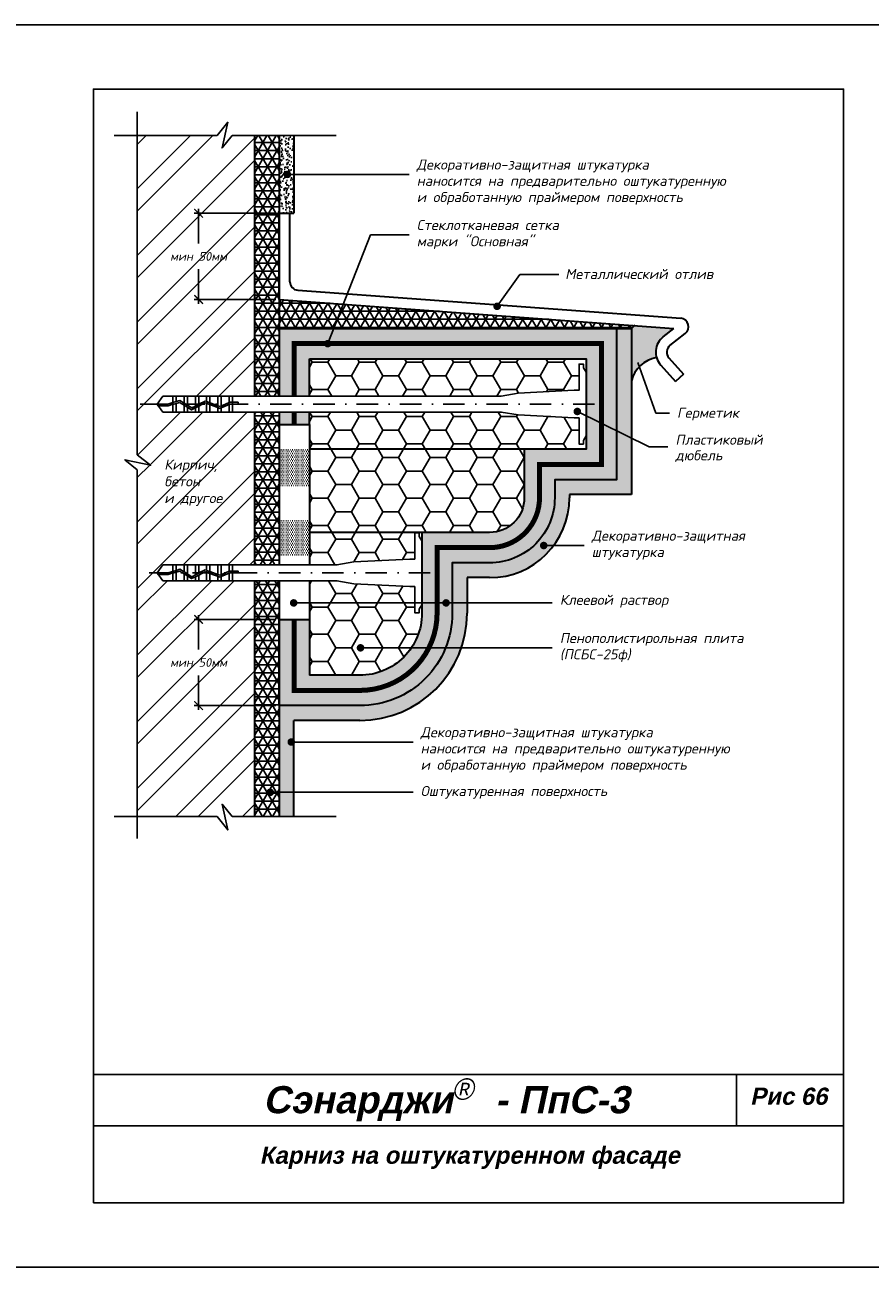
# Model space of a CAD drawing. Header units: inches. Extents: x 47 to 4151, y -1120 to 1902.
# Tile 18 of 93: x 1106 to 1304, y -419 to -129. Entities that reach past the tile are written whole.
import ezdxf

# ---------------------------------------------------------------- set-up
doc = ezdxf.new("R2010")
doc.units = ezdxf.units.IN
doc.header["$LTSCALE"] = 10
doc.header["$MEASUREMENT"] = 0
doc.linetypes.add('DASHDOT', pattern=[1, 0.5, -0.25, 0, -0.25])
doc.linetypes.add('HIDDEN', pattern=[0.375, 0.25, -0.125])
doc.layers.add('dim', color=160, linetype='Continuous', lineweight=15)
doc.layers.add('Layer1', color=108, linetype='Continuous', lineweight=30)
for name, color, linetype in [('DUBEL', 142, 'Continuous'), ('hatch', 240, 'Continuous'), ('ndp', 242, 'Continuous'), ('ramka', 248, 'Continuous')]:
    doc.layers.add(name, color=color, linetype=linetype)
doc.layers.add('list', color=5, linetype='Continuous', plot=False)
doc.styles.add('ndp', font='ARIALBD.TTF', dxfattribs={"oblique": 12})
doc.styles.add('style2', font='romans.shx', dxfattribs={"oblique": 12})
doc.dimstyles.new('1', dxfattribs={"dimtxt": 2, "dimasz": 2, "dimexe": 1, "dimexo": 0.7, "dimgap": 2, "dimtad": 0, "dimtih": 1, "dimtoh": 1, "dimdec": 4, "dimzin": 0, "dimdsep": 46, "dimtxsty": 'style2', "dimblk": 'ARCHTICK', "dimcen": 1.5, "dimdle": 1, "dimadec": 0, "dimazin": 0, "dimtfac": 1, "dimtdec": 4, "dimtofl": 0, "dimtmove": 0, "dimatfit": 2, "dimldrblk": 'DOTSMALL', "dimfxl": 1, "dimtolj": 1, "dimtzin": 0, "dimarcsym": 0})
pattern_1 = [(50, (854.4345, 192.433), (2.1035444, -0.1840363), [0.219956, -2.419518]), (355, (854.4345, 192.433), (-0.406923, 2.205991), [0.175965, -1.9356146]), (100.4514, (854.6098, 192.4176), (1.696623, 2.0219534), [0.186934, -2.056274]), (46.1842, (854.4345, 193.0195), (3.129951, -0.485426), [0.329934, -3.629277]), (96.6356, (854.6953, 192.979), (2.741131, 2.856844), [0.280401, -3.08441]), (351.1842, (854.4345, 193.0195), (2.74113, 2.856846), [0.263947, -2.903422]), (21, (854.7278, 192.8728), (1.750579, -1.1807803), [0.219956, -2.419518]), (326, (854.7278, 192.8728), (0.713583, 2.126683), [0.175965, -1.9356146]), (71.4514, (854.8736, 192.7744), (2.4641624, 0.945901), [0.186934, -2.056274]), (37.5, (854.4345, 192.4329), (0.0356618, 0.97629425), [0, -1.9121526, 0, -1.964942, 0, -1.9429465]), (7.5, (854.4345, 192.4329), (0.771517, 1.1567107), [0, -1.1203103, 0, -1.8681614, 0, -0.7405192]), (327.5, (853.7805, 192.4329), (1.5655674, -0.0661478), [0, -0.7331874, 0, -2.2875445, 0, -3.0353956]), (317.5, (853.4872, 192.4329), (1.710339, 0.2935828), [0, -0.9531436, 0, -1.5191642, 0, -2.1555708])]
pattern_2 = [(0, (854.4345, 192.43293), (0.21875, 0.4375), [0, -0.4375])]
pattern_3 = [(0, (854.4345, 192.433), (0, 1.875), []), (60, (854.4345, 192.433), (-1.6237976, 0.9375), []), (120, (854.4345, 192.433), (-1.6237976, -0.9375), [])]

# ---------------------------------------------------------------- blocks, each defined once
blk = doc.blocks.new('_ArchTick')
at = {"layer": 'DUBEL', "color": 0, "const_width": 0.15}
blk.add_lwpolyline([(-0.5, -0.5), (0.5, 0.5)], dxfattribs=at)
blk = doc.blocks.new('*D130')
at = {"layer": 'Defpoints', "color": 0}
for p in [(1165.63, -267.61), (1146.88, -287.74), (1165.63, -287.74)]:
    blk.add_point(p, dxfattribs=at)
at = {"layer": 'dim', "color": 0, "lineweight": -2}
for p, q in [((1146.88, -266.61), (1146.88, -274.66)), ((1164.93, -267.61), (1145.88, -267.61)), ((1146.88, -288.74), (1146.88, -280.68)), ((1164.93, -287.74), (1145.88, -287.74))]:
    blk.add_line(p, q, dxfattribs=at)
at = {"layer": 'dim', "color": 0, "lineweight": -2, "xscale": 2, "yscale": 2, "zscale": 2}
for p, rotation in [((1146.88, -267.61), 90), ((1146.88, -287.74), 270)]:
    blk.add_blockref('_ArchTick', p, dxfattribs=dict(at, rotation=rotation))
at = {"layer": 'dim', "color": 0, "insert": (1146.88, -277.67), "char_height": 2, "attachment_point": 5, "style": 'style2'}
blk.add_mtext('\\A1;{\\fRomanS|b0|i0|c204|p2;мин 50мм}', dxfattribs=at)
blk = doc.blocks.new('_DotSmall')
at = {"layer": 'DUBEL', "color": 0, "const_width": 0.5}
blk.add_lwpolyline([(-0.0625, 0, 1), (0.0625, 0, 1)], format="xyb", close=True, dxfattribs=at)
blk = doc.blocks.new('*D131')
at = {"layer": 'Defpoints', "color": 0}
for p in [(1165.63, -172.8), (1146.88, -192.94), (1165.63, -192.94)]:
    blk.add_point(p, dxfattribs=at)
at = {"layer": 'dim', "color": 0, "lineweight": -2}
for p, q in [((1164.93, -172.8), (1145.88, -172.8)), ((1146.88, -171.8), (1146.88, -179.86)), ((1146.88, -193.94), (1146.88, -185.88)), ((1164.93, -192.94), (1145.88, -192.94))]:
    blk.add_line(p, q, dxfattribs=at)
at = {"layer": 'dim', "color": 0, "lineweight": -2, "xscale": 2, "yscale": 2, "zscale": 2}
for p, rotation in [((1146.88, -172.8), 90), ((1146.88, -192.94), 270)]:
    blk.add_blockref('_ArchTick', p, dxfattribs=dict(at, rotation=rotation))
at = {"layer": 'dim', "color": 0, "insert": (1146.88, -182.87), "char_height": 2, "attachment_point": 5, "style": 'style2'}
blk.add_mtext('\\A1;{\\fRomanS|b0|i0|c204|p2;мин 50мм}', dxfattribs=at)

msp = doc.modelspace()

# ---------------------------------------------------------------- hatches: boundary and pattern name
at = {"layer": 'hatch'}
h = msp.add_hatch(dxfattribs=at)
h.set_pattern_fill('ANSI32', color=256, scale=29.327494, style=0)
h.set_pattern_definition([(45, (854.434, 192.433), (-7.77663, 7.77663), []), (45, (859.619, 192.433), (-7.77663, 7.77663), [])])
h.paths.add_polyline_path([(1159.934687, -258.606171), (1154.780228, -258.606171), (1154.001005, -258.606171), (1151.37378, -258.606171), (1148.746554, -258.606171), (1146.898552, -258.606171), (1144.271326, -258.606171), (1140.864877, -258.606171), (1138.538127, -258.606171), (1137.19542, -256.743323), (1138.538127, -254.880475), (1140.864877, -254.880475), (1141.644101, -254.880475), (1144.271326, -254.880475), (1146.898552, -254.880475), (1149.525777, -254.880475), (1152.153003, -254.880475), (1154.780228, -254.880475), (1159.934687, -254.880475), (1159.934687, -219.213452), (1154.780228, -219.213452), (1154.001005, -219.213452), (1151.37378, -219.213452), (1148.746554, -219.213452), (1146.898552, -219.213452), (1144.271326, -219.213452), (1140.864877, -219.213452), (1138.538127, -219.213452), (1137.19542, -217.350604), (1138.538127, -215.487756), (1140.864877, -215.487756), (1141.644101, -215.487756), (1144.271326, -215.487756), (1146.898552, -215.487756), (1149.525777, -215.487756), (1152.153003, -215.487756), (1154.780228, -215.487756), (1159.934687, -215.487756), (1159.934687, -154.668795), (1132.572839, -154.668795), (1132.572839, -229.193062), (1135.687513, -231.647795), (1132.572839, -230.966751), (1132.572839, -313.659614), (1159.934687, -313.659614)])
h.paths.add_polyline_path([(1138.597691, -276.164257), (1155.163345, -276.164257), (1155.163345, -279.182654), (1138.597691, -279.182654)], flags=24)
h.paths.add_polyline_path([(1138.597691, -181.358597), (1155.163345, -181.358597), (1155.163345, -184.376994), (1138.597691, -184.376994)], flags=24)
h.paths.add_polyline_path([(1138.43927, -241.718366), (1155.477147, -241.967716), (1156.225198, -238.448417), (1139.18732, -238.199067)], flags=24)
h.paths.add_polyline_path([(1138.605503, -237.02016), (1150.839258, -237.26951), (1151.587308, -233.750211), (1139.353553, -233.500861)], flags=24)
h.paths.add_polyline_path([(1138.202195, -234.040046), (1152.726287, -234.372512), (1153.723687, -229.680113), (1139.199595, -229.347647)], flags=24)
h = msp.add_hatch(dxfattribs=at)
h.set_pattern_fill('NET3', color=256, scale=15, style=0)
h.set_pattern_definition(pattern_3)
h.paths.add_polyline_path([(1165.632997, -154.668795), (1159.934687, -154.668795), (1159.934687, -215.487756), (1165.632997, -215.487756), (1165.632997, -199.690864)])
h.paths.add_polyline_path([(1165.632997, -226.618997), (1165.632997, -219.213452), (1159.934687, -219.213452), (1159.934687, -254.880475), (1165.632997, -254.880475), (1165.632997, -249.540586), (1165.632997, -239.773731)])
h.paths.add_polyline_path([(1165.632997, -258.606171), (1159.934687, -258.606171), (1159.934687, -313.659614), (1165.632997, -313.659614)])
h = msp.add_hatch(dxfattribs=at)
h.set_pattern_fill('AR-CONC', color=256, scale=0.293275, style=0)
h.set_pattern_definition(pattern_1)
h.paths.add_polyline_path([(1169.088452, -163.734604), (1168.026331, -163.734604, -1), (1167.146506, -163.734604, -1), (1168.026331, -163.734604), (1169.088452, -163.734604), (1169.088452, -154.668795), (1165.632997, -154.668795), (1165.632997, -172.800414), (1169.088452, -172.800414)])
h = msp.add_hatch(dxfattribs=at)
h.set_pattern_fill('NET3', color=256, scale=15, style=0)
h.set_pattern_definition(pattern_3)
h.paths.add_polyline_path([(1165.632997, -192.935178), (1165.632997, -199.690864), (1244.385879, -199.690864), (1247.841334, -199.690864), (1248.505285, -199.034376)])
h = msp.add_hatch(dxfattribs=at)
h.set_pattern_fill('AR-CONC', color=256, scale=0.293275, style=0)
h.set_pattern_definition(pattern_1)
h.paths.add_polyline_path([(1247.841334, -225.28), (1244.385879, -223.58044), (1244.385879, -235.010344), (1229.957208, -235.010344), (1229.957208, -239.229457, -0.4142135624), (1214.775477, -254.411188), (1206.061248, -254.411188), (1206.061248, -263.765133), (1209.516703, -263.765133), (1209.516703, -257.866643), (1214.775477, -257.866643, 0.2368190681), (1229.716982, -250.369301), (1227.838369, -250.369301, -1), (1226.958544, -250.369301, -1), (1227.838369, -250.369301), (1229.716982, -250.369301, 0.1615476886), (1233.412662, -239.229457), (1233.412662, -238.465799), (1247.841334, -238.465799)])
h.paths.add_polyline_path([(1247.841334, -199.690864), (1244.385879, -199.690864), (1244.385879, -223.58044), (1247.841334, -225.28)])
h.paths.add_polyline_path([(1209.516703, -266.174059), (1209.516703, -263.765133), (1206.061248, -263.765133), (1206.061248, -266.174059, -0.0962203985), (1204.493035, -274.247676), (1208.178406, -274.247676, 0.0823192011)])
h.paths.add_polyline_path([(1208.178406, -274.247676), (1204.493035, -274.247676, -0.3058050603), (1184.494469, -287.740838), (1165.632997, -287.740838), (1165.632997, -313.659614), (1169.088452, -313.659614), (1169.088452, -296.237432), (1168.934884, -296.237432, -1), (1168.055059, -296.237432, -1), (1168.934884, -296.237432), (1169.088452, -296.237432), (1169.088452, -291.196293), (1184.494469, -291.196293, 0.3209506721)])
h = msp.add_hatch(dxfattribs=at)
h.set_pattern_fill('DOTS', color=256, scale=7, style=0)
h.set_pattern_definition(pattern_2)
h.paths.add_polyline_path([(1206.061248, -266.174059), (1206.061248, -254.411188), (1214.775477, -254.411188, 0.4142135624), (1229.957208, -239.229457), (1229.957208, -235.010344), (1244.385879, -235.010344), (1244.385879, -199.690864), (1165.632997, -199.690864), (1165.632997, -215.487756), (1169.182297, -215.487756), (1169.182297, -203.240165), (1240.836578, -203.240165), (1240.836578, -231.461044), (1226.407907, -231.461044), (1226.407907, -239.229457, -0.4142135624), (1214.775477, -250.861887), (1202.511947, -250.861887), (1202.511947, -266.174059, -0.4142135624), (1184.494469, -284.191537), (1169.182297, -284.191537), (1169.182297, -267.606074), (1165.632997, -267.606074), (1165.632997, -287.740838), (1184.494469, -287.740838, 0.4142135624)])
h.paths.add_polyline_path([(1172.731597, -206.789465), (1237.287278, -206.789465), (1237.287278, -227.911743), (1222.858607, -227.911743), (1222.858607, -239.229457, -0.4142135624), (1214.775477, -247.312587), (1198.962647, -247.312587), (1198.962647, -266.174059, -0.4142135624), (1184.494469, -280.642237), (1172.731597, -280.642237), (1172.731597, -267.606074), (1169.182297, -267.606074), (1169.182297, -284.191537), (1184.494469, -284.191537, 0.4142135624), (1202.511947, -266.174059), (1202.511947, -250.861887), (1214.775477, -250.861887, 0.4142135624), (1226.407907, -239.229457), (1226.407907, -231.461044), (1240.836578, -231.461044), (1240.836578, -203.240165), (1169.182297, -203.240165), (1169.182297, -215.487756), (1172.731597, -215.487756)], flags=17)
h.paths.add_polyline_path([(1172.731597, -219.213452), (1169.182297, -219.213452), (1169.182297, -222.151678), (1172.731597, -222.151678)], flags=16)
h.paths.add_polyline_path([(1169.182297, -219.213452), (1165.632997, -219.213452), (1165.632997, -222.151678), (1169.182297, -222.151678)], flags=17)
msp.add_hatch(color=256, dxfattribs=at).paths.add_polyline_path([(1255.272315, -201.618627), (1257.724407, -199.712881), (1248.505285, -199.034376), (1247.841334, -199.690864), (1247.841334, -211.957132, -0.3035028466), (1253.696233, -206.506274, -0.3083413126)])
h = msp.add_hatch(dxfattribs=at)
h.set_pattern_fill('HONEY', color=256, scale=29.327494, style=0)
h.set_pattern_definition([(0, (854.4345, 192.433), (5.498905, 3.174794), [3.665937, -7.331874]), (120, (854.4345, 192.433), (-5.498905, 3.174794), [3.665937, -7.331874]), (60, (854.4345, 192.433), (1e-08, 6.349589), [-7.331874, 3.665937])])
h.paths.add_polyline_path([(1235.636705, -220.570354), (1234.500611, -220.570354), (1221.444105, -219.889009), (1217.481457, -219.213452), (1172.731597, -219.213452), (1172.731597, -222.151678), (1172.731597, -227.911743), (1222.858607, -227.911743), (1237.287278, -227.911743), (1237.287278, -224.795219), (1236.657568, -225.837389), (1236.657568, -226.679019), (1235.636705, -226.679019)])
h.paths.add_polyline_path([(1235.636705, -208.022189), (1236.657568, -208.022189), (1236.657568, -208.863819), (1237.287278, -209.905989), (1237.287278, -206.789465), (1172.731597, -206.789465), (1172.731597, -215.487756), (1217.481457, -215.487756), (1221.444105, -214.812199), (1234.500611, -214.130854), (1235.636705, -214.130854)])
h.paths.add_polyline_path([(1222.858607, -227.911743), (1172.731597, -227.911743), (1172.731597, -239.773731), (1172.731597, -247.312587), (1198.962647, -247.312587), (1214.775477, -247.312587, 0.4142135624), (1222.858607, -239.229457)])
h.paths.add_polyline_path([(1197.312074, -247.312587), (1172.731597, -247.312587), (1172.731597, -250.936556), (1172.731597, -254.880475), (1179.156825, -254.880475), (1183.119474, -254.204918), (1196.17598, -253.523573), (1197.312074, -253.523573)])
h.paths.add_polyline_path([(1198.962647, -266.174059), (1198.962647, -264.187938), (1198.332937, -265.230108), (1198.332937, -266.071738), (1197.312074, -266.071738), (1197.312074, -259.963073), (1196.17598, -259.963073), (1183.119474, -259.281728), (1179.156825, -258.606171), (1172.731597, -258.606171), (1172.731597, -264.687228), (1172.731597, -267.606074), (1172.731597, -280.642237), (1184.494469, -280.642237, 0.4142135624)])
h = msp.add_hatch(dxfattribs=at)
h.set_pattern_fill('DOTS', color=256, scale=7, style=0)
h.set_pattern_definition(pattern_2)
h.paths.add_polyline_path([(1172.731597, -227.911743), (1165.632997, -227.911743), (1165.632997, -236.412646), (1172.731597, -236.412646)])
h.paths.add_polyline_path([(1172.731597, -244.413498), (1165.632997, -244.413498), (1165.632997, -252.914402), (1172.731597, -252.914402)])

# ---------------------------------------------------------------- linework, layer by layer
at = {"layer": 'DUBEL', "linetype": 'DASHDOT'}
for p, q in [((1239.240075, -217.350604), (1132.882872, -217.350604)), ((1200.915444, -256.743323), (1132.882872, -256.743323))]:
    msp.add_line(p, q, dxfattribs=at)
at = {"layer": 'DUBEL', "linetype": 'HIDDEN', "const_width": 1.17}
msp.add_lwpolyline([(1169.182297, -215.487756), (1169.182297, -203.240165), (1240.836578, -203.240165), (1240.836578, -231.461044), (1226.407907, -231.461044), (1226.407907, -239.229457, -0.4142135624), (1214.775477, -250.861887), (1202.511947, -250.861887), (1202.511947, -266.174059, -0.4142135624), (1184.494469, -284.191537), (1169.182297, -284.191537), (1169.182297, -267.606074)], format="xyb", dxfattribs=at)
at = {"layer": 'DUBEL'}
for points in [[(1234.500611, -220.570354), (1235.636705, -220.570354), (1235.636705, -226.679019), (1236.657568, -226.679019), (1236.657568, -225.837389), (1237.287278, -224.795219), (1237.287278, -209.905989), (1236.657568, -208.863819), (1236.657568, -208.022189), (1235.636705, -208.022189), (1235.636705, -214.130854), (1234.500611, -214.130854), (1221.444105, -214.812199), (1217.481457, -215.487756), (1154.780228, -215.487756), (1154.780228, -216.935724), (1156.07063, -216.935724), (1156.07063, -217.331155), (1154.780228, -217.331155), (1154.780228, -216.935724), (1154.780228, -219.213452), (1154.001005, -219.213452), (1154.001005, -217.410304), (1154.177601, -217.331155), (1154.780228, -217.350604), (1154.780228, -216.935724), (1154.093038, -216.935724), (1154.001005, -216.976973), (1154.001005, -215.487756), (1154.780228, -215.487756), (1152.153003, -215.487756), (1152.153003, -217.805239), (1154.001005, -216.976973), (1151.889458, -217.923358), (1151.37378, -217.734295), (1151.37378, -215.487756), (1152.153003, -215.487756), (1149.525777, -215.487756), (1149.525777, -217.056758), (1151.37378, -217.734295), (1148.746554, -216.771071), (1148.746554, -215.487756), (1149.525777, -215.487756), (1146.898552, -215.487756), (1146.898552, -217.350604), (1148.421862, -216.652028), (1146.119329, -217.818186), (1146.119329, -215.487756), (1146.898552, -215.487756), (1144.271326, -215.487756), (1144.271326, -217.350604), (1144.271326, -217.622528), (1145.276171, -218.245218), (1146.119329, -217.818186), (1145.276171, -218.245218), (1143.492103, -217.139653), (1143.492103, -215.487756), (1144.271326, -215.487756), (1141.644101, -215.487756), (1141.644101, -216.774833), (1142.496759, -216.52285), (1143.492103, -217.139653), (1142.496759, -216.52285), (1141.644101, -216.774833), (1141.644101, -215.487756), (1140.864877, -215.487756), (1140.864877, -217.005113), (1141.644101, -216.774833), (1140.864877, -217.005113), (1140.864877, -215.487756), (1138.538127, -215.487756), (1137.19542, -217.350604), (1139.695802, -217.350604), (1140.864877, -217.005113), (1140.864877, -217.350604), (1139.753009, -217.746035), (1137.480439, -217.746035), (1137.19542, -217.350604), (1138.538127, -219.213452), (1140.864877, -219.213452), (1140.864877, -217.41745), (1141.644101, -217.187169), (1141.644101, -219.213452), (1141.644101, -217.350604), (1141.644101, -217.187169), (1142.438998, -216.952257), (1143.492103, -217.604854), (1143.492103, -219.213452), (1140.864877, -219.213452), (1144.271326, -219.213452), (1144.271326, -218.087729), (1143.492103, -217.604854), (1145.256683, -218.698342), (1146.119329, -218.26144), (1146.119329, -219.213452), (1144.271326, -219.213452), (1146.898552, -219.213452), (1146.898552, -217.866789), (1146.119329, -218.26144), (1148.447156, -217.082472), (1149.525777, -217.477928), (1149.525777, -219.213452), (1146.898552, -219.213452), (1148.746554, -219.213452), (1148.746554, -217.350604), (1148.746554, -217.19224), (1148.746554, -219.213452), (1151.37378, -219.213452), (1151.37378, -218.155464), (1149.525777, -217.477928), (1151.904383, -218.35), (1152.153003, -218.23857), (1152.153003, -219.213452), (1152.153003, -218.23857), (1154.001005, -217.410304), (1154.001005, -219.213452), (1151.37378, -219.213452), (1154.780228, -219.213452), (1217.481457, -219.213452), (1221.444105, -219.889009), (1234.500611, -220.570354)], [(1196.17598, -259.963073), (1197.312074, -259.963073), (1197.312074, -266.071738), (1198.332937, -266.071738), (1198.332937, -265.230108), (1198.962647, -264.187938), (1198.962647, -249.298708), (1198.332937, -248.256538), (1198.332937, -247.414908), (1197.312074, -247.414908), (1197.312074, -253.523573), (1196.17598, -253.523573), (1183.119474, -254.204918), (1179.156825, -254.880475), (1154.780228, -254.880475), (1154.780228, -256.328443), (1156.07063, -256.328443), (1156.07063, -256.723873), (1154.780228, -256.723873), (1154.780228, -256.328443), (1154.780228, -258.606171), (1154.001005, -258.606171), (1154.001005, -256.803023), (1154.177601, -256.723873), (1154.780228, -256.743323), (1154.780228, -256.328443), (1154.093038, -256.328443), (1154.001005, -256.369692), (1154.001005, -254.880475), (1154.780228, -254.880475), (1152.153003, -254.880475), (1152.153003, -257.197958), (1154.001005, -256.369692), (1151.889458, -257.316077), (1151.37378, -257.127013), (1151.37378, -254.880475), (1152.153003, -254.880475), (1149.525777, -254.880475), (1149.525777, -256.449477), (1151.37378, -257.127013), (1148.746554, -256.163789), (1148.746554, -254.880475), (1149.525777, -254.880475), (1146.898552, -254.880475), (1146.898552, -256.743323), (1148.421862, -256.044747), (1146.119329, -257.210905), (1146.119329, -254.880475), (1146.898552, -254.880475), (1144.271326, -254.880475), (1144.271326, -256.743323), (1144.271326, -257.015247), (1145.276171, -257.637937), (1146.119329, -257.210905), (1145.276171, -257.637937), (1143.492103, -256.532372), (1143.492103, -254.880475), (1144.271326, -254.880475), (1141.644101, -254.880475), (1141.644101, -256.167551), (1142.496759, -255.915569), (1143.492103, -256.532372), (1142.496759, -255.915569), (1141.644101, -256.167551), (1141.644101, -254.880475), (1140.864877, -254.880475), (1140.864877, -256.397832), (1141.644101, -256.167551), (1140.864877, -256.397832), (1140.864877, -254.880475), (1138.538127, -254.880475), (1137.19542, -256.743323), (1139.695802, -256.743323), (1140.864877, -256.397832), (1140.864877, -256.743323), (1139.753009, -257.138754), (1137.480439, -257.138754), (1137.19542, -256.743323), (1138.538127, -258.606171), (1140.864877, -258.606171), (1140.864877, -256.810168), (1141.644101, -256.579888), (1141.644101, -258.606171), (1141.644101, -256.743323), (1141.644101, -256.579888), (1142.438998, -256.344976), (1143.492103, -256.997573), (1143.492103, -258.606171), (1140.864877, -258.606171), (1144.271326, -258.606171), (1144.271326, -257.480448), (1143.492103, -256.997573), (1145.256683, -258.091061), (1146.119329, -257.654159), (1146.119329, -258.606171), (1144.271326, -258.606171), (1146.898552, -258.606171), (1146.898552, -257.259508), (1146.119329, -257.654159), (1148.447156, -256.47519), (1149.525777, -256.870647), (1149.525777, -258.606171), (1146.898552, -258.606171), (1148.746554, -258.606171), (1148.746554, -256.743323), (1148.746554, -256.584959), (1148.746554, -258.606171), (1151.37378, -258.606171), (1151.37378, -257.548183), (1149.525777, -256.870647), (1151.904383, -257.742719), (1152.153003, -257.631289), (1152.153003, -258.606171), (1152.153003, -257.631289), (1154.001005, -256.803023), (1154.001005, -258.606171), (1151.37378, -258.606171), (1154.780228, -258.606171), (1179.156825, -258.606171), (1183.119474, -259.281728), (1196.17598, -259.963073)]]:
    msp.add_lwpolyline(points, close=True, dxfattribs=at)
at = {"layer": 'DUBEL', "linetype": 'HIDDEN', "const_width": 1.17}
msp.add_lwpolyline([(1169.182297, -222.151678), (1169.182297, -219.213452)], dxfattribs=at)
at = {"layer": 'hatch'}
for points in [[(1132.572839, -149.118375), (1132.572839, -229.193062), (1135.687513, -231.647795), (1129.6865, -230.335633), (1132.572839, -232.707615), (1132.572839, -318.737392)], [(1127.168073, -154.668795), (1151.206285, -154.668795), (1153.661018, -151.554121), (1152.348856, -157.555133), (1154.720838, -154.668795), (1178.981531, -154.668795)], [(1127.168073, -313.659614), (1151.206285, -313.659614), (1153.661018, -316.774288), (1152.348856, -310.773276), (1154.720838, -313.659614), (1178.981531, -313.659614)]]:
    msp.add_lwpolyline(points, dxfattribs=at)
at = {"layer": 'Layer1'}
for p, q in [((1159.934687, -154.668795), (1159.934687, -215.487756)), ((1165.632997, -154.668795), (1165.632997, -215.487756)), ((1169.088452, -154.668795), (1169.088452, -172.800414)), ((1165.632997, -192.935178), (1165.632997, -172.800414)), ((1165.632997, -172.800414), (1169.088452, -172.800414)), ((1168.192659, -188.79917), (1168.192659, -172.800414)), ((1165.632997, -192.935178), (1165.632997, -181.184396)), ((1169.99824, -190.789697), (1259.371783, -197.301941)), ((1165.632997, -192.935178), (1257.724407, -199.712881)), ((1244.385879, -199.690864), (1247.841334, -199.690864)), ((1247.841334, -199.690864), (1248.709574, -198.832384)), ((1247.841334, -199.690864), (1247.841334, -238.465799)), ((1255.272315, -201.618627), (1257.724407, -199.712881)), ((1256.843058, -203.639676), (1260.404669, -200.871622)), ((1254.682336, -208.270353), (1258.10841, -212.074233)), ((1256.584276, -206.557316), (1260.01035, -210.361195)), ((1260.01035, -210.361195), (1258.10841, -212.074233)), ((1159.934687, -219.213452), (1159.934687, -254.880475)), ((1165.632997, -219.213452), (1165.632997, -254.908107)), ((1172.731597, -222.151678), (1172.731597, -254.908107)), ((1222.858607, -227.911743), (1172.731597, -227.911743)), ((1247.841334, -238.465799), (1233.412662, -238.465799)), ((1233.412662, -238.465799), (1233.412662, -239.229457)), ((1198.962647, -247.312587), (1172.731597, -247.312587)), ((1214.775477, -257.866643), (1209.516703, -257.866643)), ((1209.516703, -257.866643), (1209.516703, -266.174059)), ((1159.934687, -258.606171), (1159.934687, -313.659614)), ((1165.632997, -258.633803), (1165.632997, -313.659614)), ((1172.731597, -258.633803), (1172.731597, -267.606074)), ((1165.632997, -267.606074), (1172.731597, -267.606074)), ((1172.731597, -267.606074), (1172.731597, -280.642237)), ((1184.494469, -291.196293), (1169.088452, -291.196293)), ((1169.088452, -313.659614), (1169.088452, -291.196293))]:
    msp.add_line(p, q, dxfattribs=at)
for points in [[(1165.632997, -199.690864), (1244.385879, -199.690864), (1244.385879, -235.010344), (1229.957208, -235.010344), (1229.957208, -239.229457, -0.4142135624), (1214.775477, -254.411188), (1206.061248, -254.411188), (1206.061248, -266.174059, -0.4142135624), (1184.494469, -287.740838), (1165.632997, -287.740838), (1165.632997, -267.606074)], [(1172.731597, -206.789465), (1237.287278, -206.789465), (1237.287278, -227.911743), (1222.858607, -227.911743), (1222.858607, -239.229457, -0.4142135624), (1214.775477, -247.312587), (1198.962647, -247.312587), (1198.962647, -266.174059, -0.4142135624), (1184.494469, -280.642237), (1172.731597, -280.642237)]]:
    msp.add_lwpolyline(points, format="xyb", dxfattribs=at)
for points in [[(1165.632997, -199.690864), (1165.632997, -215.487756)], [(1172.731597, -215.487756), (1172.731597, -206.789465)], [(1165.632997, -219.213452), (1165.632997, -222.151678), (1172.731597, -222.151678), (1172.731597, -219.213452)]]:
    msp.add_lwpolyline(points, dxfattribs=at)
for centre, radius, start, end in [((1170.192659, -188.79917), 2, 180, 264.42149526), ((1259.177364, -199.292469), 2, 307.85405672, 84.42149526), ((1258.070363, -205.218829), 4.559662, 127.85405672, 222.00869687), ((1258.070363, -205.218829), 2, 127.85405672, 222.00869687), ((1254.845153, -213.61023), 7.196264, 99.18687157, 166.71964422), ((1214.775477, -239.229457), 18.637185, 270, 0), ((1184.494469, -266.174059), 25.022234, 270, 0)]:
    msp.add_arc(centre, radius, start, end, dxfattribs=at)
at = {"layer": 'list'}
msp.add_lwpolyline([(1102.340123, -418.822072), (1312.340123, -418.822072), (1312.340123, -128.822072), (1102.340123, -128.822072)], close=True, dxfattribs=at)
at = {"layer": 'ndp'}
for p, q in [((1167.586419, -163.734604), (1196.011197, -163.734604)), ((1186.949268, -177.835229), (1177.013344, -203.240165)), ((1186.949268, -177.835229), (1196.011197, -177.835229)), ((1221.833519, -187.099302), (1216.514156, -194.525473)), ((1221.833519, -187.099302), (1230.895448, -187.099302)), ((1249.333643, -207.650064), (1253.571809, -219.43977)), ((1251.97341, -227.312354), (1235.23243, -219.078332)), ((1253.571809, -219.43977), (1256.725056, -219.43977)), ((1251.97341, -227.312354), (1256.363006, -227.312354)), ((1227.398456, -250.369301), (1236.832632, -250.369301)), ((1169.059052, -263.765133), (1229.394499, -263.765133)), ((1184.65372, -274.247676), (1229.394499, -274.247676)), ((1168.494972, -296.237432), (1196.91975, -296.237432)), ((1163.589681, -307.971823), (1196.91975, -307.971823))]:
    msp.add_line(p, q, dxfattribs=at)
at = {"layer": 'ndp', "const_width": 0.879825}
for points in [[(1167.146506, -163.734604, -1), (1168.026331, -163.734604, -1)], [(1216.074243, -194.525473, 1), (1216.954068, -194.525473, 1)], [(1176.573432, -203.240165, -1), (1177.453257, -203.240165, -1)], [(1234.792518, -219.078332, 1), (1235.672342, -219.078332, 1)], [(1226.958544, -250.369301, 1), (1227.838369, -250.369301, 1)], [(1168.61914, -263.765133, 1), (1169.498965, -263.765133, 1)], [(1204.168337, -263.765133, 1), (1205.048162, -263.765133, 1)], [(1184.213808, -274.247676, 1), (1185.093632, -274.247676, 1)], [(1168.055059, -296.237432, -1), (1168.934884, -296.237432, -1)], [(1163.149769, -307.971823, -1), (1164.029594, -307.971823, -1)]]:
    msp.add_lwpolyline(points, format="xyb", close=True, dxfattribs=at)
at = {"layer": 'ramka'}
for p, q in [((1297.340123, -373.822072), (1122.340123, -373.822072)), ((1272.340123, -373.822072), (1272.340123, -385.822072)), ((1297.340123, -385.822072), (1122.340123, -385.822072))]:
    msp.add_line(p, q, dxfattribs=at)
msp.add_lwpolyline([(1122.340123, -403.822072), (1297.340123, -403.822072), (1297.340123, -143.822072), (1122.340123, -143.822072)], close=True, dxfattribs=at)

# ---------------------------------------------------------------- texts
at = {"layer": 'ndp', "oblique": 12}
for s, height, style, p in [('Декоративно-защитная штукатурка', 2.34619952, 'style2', (1197.76403, -162.610599)), ('наносится на предварительно оштукатуренную', 2.34619952, 'style2', (1197.76403, -166.409208)), ('и обработанную праймером поверхность', 2.34619952, 'style2', (1197.76403, -170.207816)), ('Стеклотканевая сетка', 2.34619952, 'style2', (1197.76403, -176.711224)), ('марки "Основная"', 2.34619952, 'style2', (1197.76403, -180.509833)), ('Металлический отлив', 2.34619952, 'style2', (1232.396653, -188.154426)), ('Герметик', 2.3461995, 'style2', (1258.47789, -220.552786)), ('Пластиковый ', 2.34619952, 'style2', (1258.115839, -226.82431)), ('дюбель', 2.3461995, 'style2', (1258.115839, -230.483878)), ('Кирпич,', 2.3461995, 'style2', (1138.869833, -232.642146)), ('бетон', 2.3461995, 'style2', (1138.869833, -236.558285)), ('и другое', 2.3461995, 'style2', (1138.869833, -240.474425)), ('Декоративно-защитная', 2.34619952, 'style2', (1238.585465, -249.245295)), ('штукатурка', 2.3461995, 'style2', (1238.585465, -253.043904)), ('Клеевой раствор', 2.34619952, 'style2', (1231.147332, -264.21625)), ('Пенополистирольная плита', 2.34619952, 'style2', (1231.147332, -273.123671)), ('(ПСБС-25ф)', 2.3461995, 'style2', (1231.147332, -276.922279)), ('Декоративно-защитная штукатурка', 2.34619952, 'style2', (1198.672583, -295.113427)), ('наносится на предварительно оштукатуренную', 2.34619952, 'style2', (1198.672583, -298.912036)), ('и обработанную праймером поверхность', 2.34619952, 'style2', (1198.672583, -302.710644)), ('Оштукатуренная поверхность', 2.34619952, 'style2', (1198.672583, -308.845201)), ('Сэнарджи    - ПпС-3', 6.33260053, 'ndp', (1161.916793, -382.897735)), ('Рис 66', 4, 'ndp', (1275.543503, -380.920021)), ('Карниз на оштукатуренном фасаде', 4, 'ndp', (1161.13116, -394.68848))]:
    msp.add_text(s, height=height, dxfattribs=dict(at, style=style)).set_placement(p)
at = {"layer": 'ndp', "insert": (1205.979596, -374.75865), "char_height": 5, "attachment_point": 1, "style": 'style2'}
msp.add_mtext('{\\fCentury Gothic|b0|i0|c204|p32;®}', dxfattribs=at)

# ---------------------------------------------------------------- dimensions: what is measured, and where the dimension line sits
at = {"layer": 'dim'}
for base, p1, p2, picture, middle in [((1146.880518, -192.935178), (1165.632997, -172.800414), (1165.632997, -192.935178), '*D131', (1146.880518, -182.867796)), ((1146.880518, -287.740838), (1165.632997, -267.606074), (1165.632997, -287.740838), '*D130', (1146.880518, -277.673456))]:
    dim = msp.add_linear_dim(base=base, p1=p1, p2=p2, angle=270, text='{\\fRomanS|b0|i0|c204|p2;мин 50мм}', dimstyle='1', dxfattribs=at)
    dim.commit()
    dim.dimension.update_dxf_attribs({"geometry": picture, "text_midpoint": middle})

doc.saveas('drawing.dxf')
